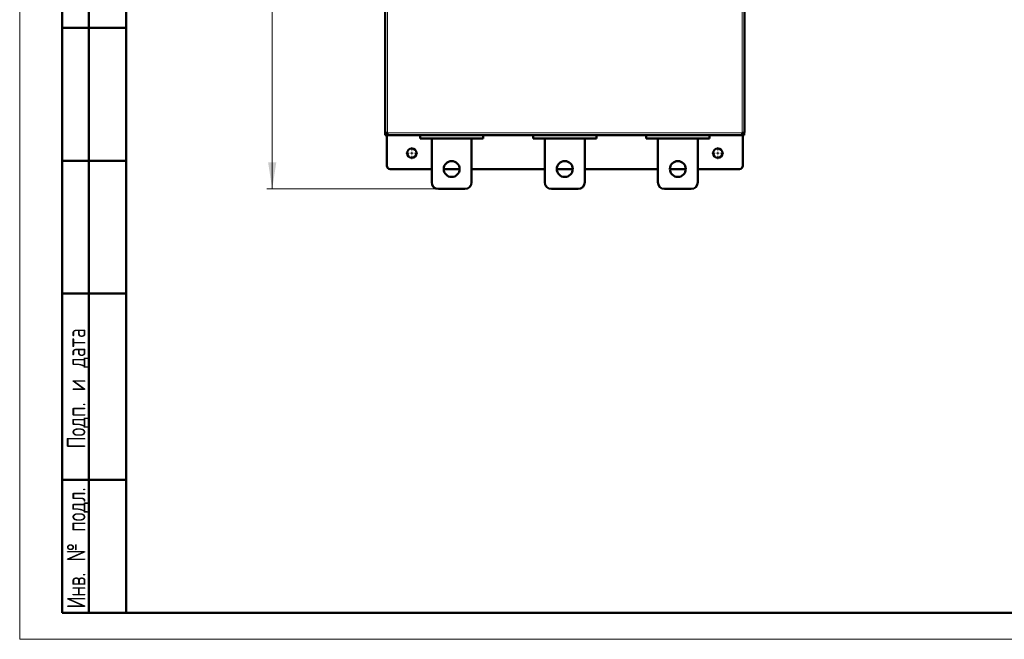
# Model space of a CAD drawing. Header units: millimetres. Extents: x 0 to 420, y 0 to 297.
# Tile 1 of 12: x 0 to 185, y 0 to 117. Entities that reach past the tile are written whole.
import ezdxf

# ---------------------------------------------------------------- set-up
doc = ezdxf.new("R2010")
doc.units = ezdxf.units.MM
doc.styles.add('SLDTEXTSTYLE0', font='TXT', dxfattribs={"width": 0.7, "bigfont": 'bigfont'})
doc.styles.add('SLDTEXTSTYLE1', font='TXT', dxfattribs={"width": 0.7})
doc.dimstyles.new('SLDDIMSTYLE0', dxfattribs={"dimtxt": 5, "dimasz": 5, "dimexe": 0, "dimexo": 0.0625, "dimgap": 1.25, "dimtad": 2, "dimdec": 1, "dimlfac": 4, "dimrnd": 1e-09, "dimzin": 12, "dimdsep": 46, "dimtxsty": 'SLDTEXTSTYLE1', "dimsah": 1, "dimcen": 0.09, "dimadec": 0, "dimazin": 3, "dimtfac": 1, "dimtdec": 3, "dimtofl": 0, "dimtmove": 0, "dimatfit": 3, "dimfxl": 0, "dimfrac": 2, "dimtolj": 1, "dimtzin": 12, "dimarcsym": 0})

# ---------------------------------------------------------------- blocks, each defined once
blk = doc.blocks.new('_D')
at = {"color": 7, "linetype": 'Continuous', "lineweight": 0}
for p, q in [((78.16, 230.93), (46.45, 230.93)), ((47.45, 230.93), (47.45, 84.68)), ((78.66, 84.68), (46.45, 84.68))]:
    blk.add_line(p, q, dxfattribs=at)
at = {"color": 7, "linetype": 'Continuous', "lineweight": 18}
for points in [[(47.45, 230.93), (46.68, 225.93), (48.22, 225.93)], [(47.45, 84.68), (48.22, 89.68), (46.68, 89.68)]]:
    blk.add_solid(points, dxfattribs=at)
at = {"color": 7, "linetype": 'Continuous', "lineweight": 18, "insert": (41, 156.2), "char_height": 5, "attachment_point": 1, "rotation": 90, "style": 'SLDTEXTSTYLE0'}
blk.add_mtext('В', dxfattribs=at)
blk = doc.blocks.new('SW_CENTERMARKSYMBOL_4')
at = {"color": 0, "linetype": 'Continuous', "lineweight": 18}
for p, q in [((-0.5, 0), (-1.125, 0)), ((0, 0), (-0.25, 0)), ((0, 0.5), (0, 1.125)), ((0, 0), (0, 0.25)), ((0, 0), (0, -0.25)), ((0, 0), (0.25, 0)), ((0.5, 0), (1.125, 0)), ((0, -0.5), (0, -1.125))]:
    blk.add_line(p, q, dxfattribs=at)
blk = doc.blocks.new('SW_CENTERMARKSYMBOL_5')
at = {"color": 0, "linetype": 'Continuous', "lineweight": 18}
for p, q in [((-0.5, 0), (-1.125, 0)), ((0, 0), (-0.25, 0)), ((0, 0.5), (0, 1.125)), ((0, 0), (0, 0.25)), ((0, 0), (0, -0.25)), ((0, 0), (0.25, 0)), ((0.5, 0), (1.125, 0)), ((0, -0.5), (0, -1.125))]:
    blk.add_line(p, q, dxfattribs=at)

msp = doc.modelspace()

# ---------------------------------------------------------------- linework, layer by layer
at = {"color": 7, "linetype": 'Continuous', "lineweight": 18}
for p, q in [((0, 297), (0, 0)), ((0, 0), (420, 0))]:
    msp.add_line(p, q, dxfattribs=at)
at = {"color": 7, "linetype": 'Continuous', "lineweight": 50}
for p, q in [((20, 292), (20, 5)), ((20, 292), (20, 5)), ((68.668, 220.079), (68.668, 95.282)), ((136.168, 95.282), (136.168, 220.079)), ((8, 5), (8, 150)), ((13, 5), (13, 150)), ((20, 115), (8, 115)), ((68.681, 95.277), (68.681, 94.806)), ((68.681, 94.806), (68.981, 94.806)), ((68.981, 94.806), (68.981, 95.24)), ((68.981, 95.181), (69.043, 95.181)), ((68.981, 94.806), (68.981, 89.056)), ((69.043, 95.156), (69.043, 95.235)), ((69.043, 94.806), (69.043, 95.106)), ((69.047, 95.106), (69.043, 95.106)), ((69.043, 94.806), (69.145, 94.806)), ((69.145, 94.806), (135.691, 94.806)), ((75.231, 94.806), (75.231, 94.181)), ((80.188, 94.806), (80.188, 94.781)), ((80.188, 94.781), (80.847, 94.781)), ((80.847, 94.806), (80.847, 94.781)), ((81.089, 94.806), (81.089, 94.781)), ((81.403, 94.806), (81.403, 94.781)), ((81.403, 94.781), (81.924, 94.781)), ((81.924, 94.806), (81.924, 94.781)), ((87.106, 94.181), (87.106, 94.806)), ((96.481, 94.806), (96.481, 94.181)), ((101.438, 94.806), (101.438, 94.781)), ((101.438, 94.781), (102.035, 94.781)), ((102.035, 94.806), (102.035, 94.781)), ((102.035, 94.781), (102.292, 94.781)), ((102.292, 94.806), (102.292, 94.781)), ((102.292, 94.781), (102.322, 94.781)), ((102.322, 94.806), (102.322, 94.781)), ((102.322, 94.781), (102.622, 94.781)), ((102.622, 94.806), (102.622, 94.781)), ((102.622, 94.781), (103.139, 94.781)), ((103.139, 94.806), (103.139, 94.781)), ((108.356, 94.181), (108.356, 94.806)), ((117.731, 94.806), (117.731, 94.181)), ((122.653, 94.806), (122.653, 94.781)), ((122.653, 94.781), (123.203, 94.781)), ((123.203, 94.806), (123.203, 94.781)), ((123.203, 94.781), (123.214, 94.781)), ((123.214, 94.806), (123.214, 94.781)), ((123.214, 94.781), (123.25, 94.781)), ((123.25, 94.806), (123.25, 94.781)), ((123.25, 94.781), (123.313, 94.781)), ((123.313, 94.806), (123.313, 94.781)), ((123.313, 94.781), (123.852, 94.781)), ((123.852, 94.806), (123.852, 94.781)), ((123.852, 94.781), (123.906, 94.781)), ((123.906, 94.806), (123.906, 94.781)), ((123.906, 94.781), (123.941, 94.781)), ((123.941, 94.806), (123.941, 94.781)), ((123.941, 94.781), (124.013, 94.781)), ((124.013, 94.781), (124.013, 94.806)), ((124.013, 94.781), (124.459, 94.781)), ((124.459, 94.806), (124.459, 94.781)), ((129.606, 94.181), (129.606, 94.806)), ((135.691, 94.806), (135.793, 94.806)), ((135.793, 95.106), (135.79, 95.106)), ((135.793, 95.235), (135.793, 95.156)), ((135.793, 95.181), (135.856, 95.181)), ((135.793, 94.806), (135.793, 95.106)), ((135.856, 95.24), (135.856, 94.806)), ((136.156, 94.806), (135.856, 94.806)), ((135.856, 89.056), (135.856, 94.806)), ((136.156, 94.806), (136.156, 95.277)), ((75.231, 94.181), (87.106, 94.181)), ((77.418, 94.181), (77.418, 85.931)), ((84.918, 85.931), (84.918, 94.181)), ((96.481, 94.181), (108.356, 94.181)), ((98.668, 94.181), (98.668, 85.931)), ((106.168, 85.931), (106.168, 94.181)), ((117.731, 94.181), (129.606, 94.181)), ((119.918, 94.181), (119.918, 85.931)), ((127.418, 85.931), (127.418, 94.181)), ((20, 90), (8, 90)), ((69.606, 88.431), (77.418, 88.431)), ((79.668, 88.431), (82.668, 88.431)), ((84.918, 88.431), (98.668, 88.431)), ((100.918, 88.431), (103.918, 88.431)), ((106.168, 88.431), (119.918, 88.431)), ((122.168, 88.431), (125.168, 88.431)), ((127.418, 88.431), (135.231, 88.431)), ((83.668, 84.681), (78.668, 84.681)), ((104.918, 84.681), (99.918, 84.681)), ((126.168, 84.681), (121.168, 84.681)), ((20, 65), (8, 65)), ((8, 30), (20, 30)), ((8, 5), (20, 5)), ((20, 5), (415, 5))]:
    msp.add_line(p, q, dxfattribs=at)
at = {"color": 9, "linetype": 'Continuous', "lineweight": 18}
for p, q in [((69.093, 220.131), (69.093, 95.231)), ((135.743, 95.231), (135.743, 220.131)), ((69.044, 95.131), (68.981, 95.131)), ((69.093, 95.231), (135.743, 95.231)), ((135.856, 95.131), (135.792, 95.131))]:
    msp.add_line(p, q, dxfattribs=at)
at = {"color": 7, "linetype": 'Continuous', "lineweight": 50}
for centre, radius in [((73.668, 91.431), 0.875), ((131.168, 91.431), 0.875), ((81.168, 88.431), 1.5), ((102.418, 88.431), 1.5), ((123.668, 88.431), 1.5)]:
    msp.add_circle(centre, radius, dxfattribs=at)
for centre, radius, start, end in [((69.393, 95.156), 0.35, 180, 216.55217), ((135.443, 95.156), 0.35, 323.59948, 0), ((69.606, 89.056), 0.625, 180, 270), ((135.231, 89.056), 0.625, 270, 0), ((78.668, 85.931), 1.25, 180, 270), ((83.668, 85.931), 1.25, 270, 0), ((99.918, 85.931), 1.25, 180, 270), ((104.918, 85.931), 1.25, 270, 0), ((121.168, 85.931), 1.25, 180, 270), ((126.168, 85.931), 1.25, 270, 0)]:
    msp.add_arc(centre, radius, start, end, dxfattribs=at)
for points in [[(68.668, 95.282), (68.675, 95.278), (68.687, 95.269), (68.786, 95.257), (68.926, 95.244), (69.038, 95.235), (69.093, 95.231)], [(69.093, 95.231), (69.098, 95.175), (69.106, 95.064), (69.119, 94.923), (69.132, 94.825), (69.141, 94.812), (69.145, 94.806)], [(135.691, 94.806), (135.696, 94.812), (135.704, 94.825), (135.717, 94.923), (135.73, 95.064), (135.739, 95.175), (135.743, 95.231)], [(135.743, 95.231), (135.799, 95.235), (135.91, 95.244), (136.051, 95.257), (136.149, 95.269), (136.162, 95.278), (136.168, 95.282)]]:
    msp.add_open_spline(points, degree=3, dxfattribs=at)

# ---------------------------------------------------------------- block references
at = {"color": 7, "linetype": 'Continuous', "lineweight": 0}
for name, p in [('SW_CENTERMARKSYMBOL_4', (73.668, 91.431)), ('SW_CENTERMARKSYMBOL_5', (131.168, 91.431))]:
    msp.add_blockref(name, p, dxfattribs=at)

# ---------------------------------------------------------------- texts
at = {"color": 7, "linetype": 'Continuous', "lineweight": 0, "char_height": 3.5, "attachment_point": 2, "rotation": 90, "style": 'SLDTEXTSTYLE0'}
for s, insert in [('Подп. и дата', (8.861, 47.176)), ('Инв. № подл.', (8.861, 17.178))]:
    msp.add_mtext(s, dxfattribs=dict(at, insert=insert))

# ---------------------------------------------------------------- dimensions: what is measured, and where the dimension line sits
at = {"color": 7, "linetype": 'Continuous', "lineweight": 18}
dim = msp.add_linear_dim(base=(47.447, 84.681), p1=(78.168, 230.931), p2=(78.668, 84.681), angle=90, text='В', dimstyle='SLDDIMSTYLE0', dxfattribs=at)
dim.commit()
dim.dimension.update_dxf_attribs({"geometry": '_D', "text_midpoint": (47.447, 157.806), "dimtype": 160})

doc.saveas('drawing.dxf')
